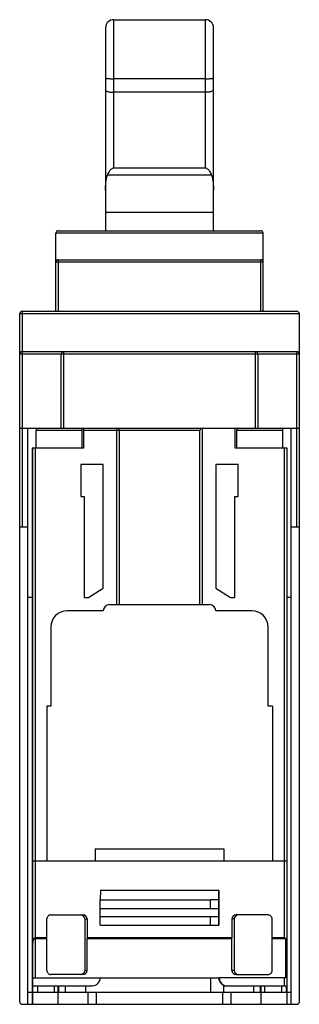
# Model space of a CAD drawing. Header units: millimetres. Extents: x 35 to 70, y 12 to 134.
import ezdxf

# ---------------------------------------------------------------- set-up
doc = ezdxf.new("R2010")
doc.units = ezdxf.units.MM
doc.header["$LTSCALE"] = 9.43099
doc.layers.get('0').update_dxf_attribs({"linetype": 'CONTINUOUS'})

msp = doc.modelspace()

# ---------------------------------------------------------------- linework, layer by layer
at = {"color": 7, "linetype": 'Continuous'}
for p, q in [((46.87, 133.79), (46.87, 115.39)), ((46.87, 133.79), (58.27, 133.79)), ((58.27, 115.39), (58.27, 133.79)), ((45.87, 132.79), (45.87, 107.6)), ((59.27, 107.6), (59.27, 132.79)), ((58.27, 126.46), (46.87, 126.47)), ((58.27, 124.78), (46.87, 124.78)), ((46.87, 115.39), (58.27, 115.39)), ((59.02, 114.48), (46.11, 114.48)), ((59.27, 109.87), (45.87, 109.87)), ((40.01, 107.6), (65.13, 107.6)), ((39.71, 97.6), (39.71, 107.3)), ((65.43, 107.3), (39.71, 107.3)), ((65.43, 97.6), (65.43, 107.3)), ((40.01, 104), (40.01, 97.6)), ((40.01, 104), (65.13, 104)), ((65.13, 97.6), (65.13, 104)), ((65.43, 103.7), (39.71, 103.7)), ((35.22, 11.9), (35.22, 97.3)), ((69.92, 97.3), (35.22, 97.3)), ((35.52, 97.6), (35.52, 70.8)), ((35.52, 97.6), (69.62, 97.6)), ((69.92, 11.9), (69.92, 97.3)), ((69.92, 92.3), (35.22, 92.3)), ((35.52, 92.6), (69.62, 92.6)), ((40.37, 83.1), (40.37, 92.3)), ((40.67, 92.6), (40.67, 83.1)), ((64.47, 83.1), (64.47, 92.6)), ((64.77, 92.3), (64.77, 83.1)), ((69.62, 70.8), (69.62, 92.6)), ((35.22, 83.1), (57.86, 83.1)), ((36.22, 11.6), (36.22, 83.1)), ((37.35, 83), (37.35, 83.1)), ((39.55, 83.1), (39.55, 83.08)), ((40.68, 83.08), (40.68, 83.1)), ((43.17, 80.6), (43.17, 83.1)), ((47.27, 61.2), (47.27, 83.1)), ((57.87, 83.1), (57.87, 61.2)), ((57.87, 83.1), (69.92, 83.1)), ((61.97, 80.6), (61.97, 83.1)), ((64.45, 83.1), (64.45, 83.08)), ((65.58, 83.08), (65.58, 83.1)), ((67.79, 83), (67.79, 83.1)), ((68.92, 11.6), (68.92, 83.1)), ((37.26, 80.6), (37.26, 82.8)), ((42.98, 82.8), (37.26, 82.8)), ((39.55, 83.08), (40.68, 83.08)), ((42.98, 80.6), (42.98, 82.8)), ((57.56, 82.8), (43.17, 82.8)), ((47.57, 82.8), (47.57, 61.2)), ((57.57, 61.2), (57.57, 82.8)), ((62.16, 80.6), (62.16, 82.8)), ((67.88, 82.8), (62.16, 82.8)), ((64.45, 83.08), (65.58, 83.08)), ((67.88, 80.6), (67.88, 82.8)), ((36.78, 80.6), (36.78, 62.1)), ((43.17, 80.6), (36.78, 80.6)), ((36.83, 19.33), (36.83, 80.6)), ((37.13, 80.6), (37.13, 29.4)), ((68.39, 80.6), (61.97, 80.6)), ((68.08, 19.84), (68.09, 80.6)), ((68.39, 11.6), (68.39, 80.6)), ((42.82, 78.6), (42.82, 74.6)), ((45.57, 78.6), (42.82, 78.6)), ((45.57, 63.23), (45.57, 78.6)), ((59.57, 78.6), (59.57, 63.23)), ((62.32, 78.6), (59.57, 78.6)), ((62.32, 74.6), (62.32, 78.6)), ((42.82, 74.6), (43.23, 74.6)), ((43.23, 74.6), (43.23, 62.1)), ((61.9, 74.6), (62.32, 74.6)), ((61.9, 62.1), (61.9, 74.6)), ((36.22, 70.8), (35.22, 70.8)), ((69.92, 70.8), (68.92, 70.8)), ((43.76, 62.1), (45.57, 63.23)), ((59.57, 63.23), (61.37, 62.1)), ((36.78, 62.1), (36.22, 62.1)), ((36.75, 62.1), (36.75, 11.6)), ((43.23, 62.1), (43.76, 62.1)), ((46.37, 61.2), (58.77, 61.2)), ((61.37, 62.1), (61.9, 62.1)), ((68.92, 62.1), (68.39, 62.1)), ((45.57, 60.43), (41.09, 60.43)), ((64.04, 60.43), (59.57, 60.43)), ((39.09, 58.43), (39.09, 48.6)), ((66.04, 48.6), (66.04, 58.43)), ((39.09, 48.6), (38.57, 48.6)), ((38.57, 48.6), (38.57, 29.4)), ((66.57, 48.6), (66.04, 48.6)), ((66.57, 48.6), (66.57, 29.4)), ((44.57, 30.9), (60.57, 30.9)), ((44.57, 30.9), (44.57, 29.4)), ((60.57, 30.9), (60.57, 29.4)), ((36.83, 29.4), (68.39, 29.4)), ((37.12, 29.4), (37.12, 19.84)), ((45.24, 25.76), (45.21, 24.55)), ((45.24, 25.76), (59.93, 25.76)), ((59.91, 24.56), (59.93, 25.76)), ((59.94, 25.76), (59.94, 21.4)), ((45.21, 24.55), (58.9, 24.55)), ((45.21, 21.4), (45.21, 24.55)), ((59.91, 24.56), (58.9, 24.55)), ((58.9, 23.5), (58.9, 24.55)), ((59.91, 21.4), (59.91, 24.56)), ((45.21, 23.5), (59.91, 23.5)), ((38.58, 19.84), (38.58, 22.2)), ((39.08, 22.69), (43.07, 22.69)), ((43.29, 22.19), (43.57, 22.19)), ((43.29, 22.19), (43.29, 15.8)), ((43.57, 22.19), (43.57, 19.84)), ((45.21, 22.5), (59.91, 22.5)), ((58.9, 21.4), (58.9, 22.5)), ((61.84, 22.19), (61.56, 22.19)), ((61.56, 22.19), (61.56, 19.84)), ((61.84, 22.19), (61.84, 15.8)), ((66.04, 22.69), (62.06, 22.69)), ((66.54, 19.84), (66.54, 22.2)), ((45.21, 21.4), (59.91, 21.4)), ((38.58, 19.84), (37.12, 19.84)), ((37.12, 19.75), (38.58, 19.75)), ((37.12, 19.75), (37.12, 14.9)), ((38.58, 19.75), (38.58, 19.84)), ((38.58, 15.8), (38.58, 19.75)), ((61.56, 19.84), (43.57, 19.84)), ((43.57, 19.84), (43.57, 19.75)), ((43.57, 19.75), (61.56, 19.75)), ((43.57, 15.8), (43.57, 19.75)), ((61.56, 19.75), (61.56, 19.84)), ((61.56, 15.8), (61.56, 19.75)), ((68.08, 19.84), (66.54, 19.84)), ((66.54, 19.84), (66.54, 19.75)), ((66.54, 19.75), (68.25, 19.75)), ((66.54, 15.8), (66.54, 19.75)), ((68.25, 14.9), (68.25, 19.75)), ((36.83, 19.33), (36.83, 19.25)), ((36.83, 13.1), (36.83, 19.25)), ((36.83, 14.9), (59.92, 14.9)), ((43.07, 15.3), (39.08, 15.3)), ((43.29, 15.8), (43.57, 15.8)), ((58.9, 14.9), (58.9, 13.1)), ((68.25, 14.9), (59.95, 14.9)), ((61.84, 15.8), (61.56, 15.8)), ((62.06, 15.3), (66.04, 15.3)), ((68.08, 13.9), (68.08, 14.9)), ((36.83, 13.9), (44.22, 13.9)), ((37.41, 13.9), (37.41, 13.1)), ((39.54, 13.1), (39.54, 13.9)), ((39.94, 13.9), (39.94, 11.6)), ((40.09, 13.1), (40.09, 13.9)), ((40.87, 13.9), (40.87, 13.1)), ((43.4, 13.9), (43.4, 13.1)), ((60.51, 13.9), (68.39, 13.9)), ((60.51, 13.9), (60.51, 13.1)), ((64.26, 13.1), (64.26, 13.9)), ((65.04, 13.9), (65.04, 13.1)), ((65.19, 11.6), (65.19, 13.9)), ((65.59, 13.9), (65.59, 13.1)), ((67.73, 13.1), (67.73, 13.9)), ((68.3, 13.9), (68.3, 13.1)), ((36.22, 13.1), (36.75, 13.1)), ((36.79, 13.1), (68.92, 13.1)), ((36.79, 13.1), (36.79, 11.6)), ((43.72, 11.6), (43.72, 13.1)), ((44.72, 13.1), (44.72, 11.6)), ((60.42, 11.6), (60.42, 13.1)), ((61.42, 13.1), (61.42, 11.6)), ((35.52, 11.6), (69.62, 11.6))]:
    msp.add_line(p, q, dxfattribs=at)
for centre, radius, start, end in [((46.87, 132.79), 1, 90, 180.0501), ((58.27, 132.79), 1, 359.9465, 90), ((40.01, 107.3), 0.3, 90, 180), ((65.13, 107.3), 0.3, 0, 90), ((40.01, 103.7), 0.3, 90, 180), ((65.13, 103.7), 0.3, 0, 90), ((35.52, 97.3), 0.3, 90, 180), ((69.62, 97.3), 0.3, 0, 90), ((35.52, 92.3), 0.3, 90, 180), ((40.67, 92.3), 0.3, 90, 180), ((64.47, 92.3), 0.3, 0, 90), ((69.62, 92.3), 0.3, 0, 90), ((37.56, 82.8), 0.3, 90, 180), ((42.68, 82.8), 0.3, 0, 90), ((47.27, 82.8), 0.3, 0, 90), ((57.87, 82.8), 0.3, 90, 180), ((62.46, 82.8), 0.3, 90, 180), ((67.58, 82.8), 0.3, 0, 90), ((46.37, 60.4), 0.8, 90, 177.6322), ((58.77, 60.4), 0.8, 2.3678, 90), ((41.09, 58.43), 2, 90, 180), ((64.04, 58.43), 2, 0, 90), ((42.79, 22.19), 0.5, 359.9944, 89.9868), ((43.07, 22.19), 0.5, 0.0138, 90.0058), ((62.06, 22.19), 0.5, 90.02, 180.0116), ((62.34, 22.19), 0.5, 90.0132, 180.0056), ((66.04, 22.19), 0.5, 0.0519, 90.0743), ((42.79, 15.8), 0.5, 270.0138, 0.0041), ((43.07, 15.8), 0.5, 269.9946, 359.9847), ((62.06, 15.8), 0.5, 179.99, 269.9794), ((62.34, 15.8), 0.5, 179.9959, 269.9862), ((66.04, 15.8), 0.5, 269.9254, 359.9494), ((35.52, 11.9), 0.3, 180, 270), ((69.62, 11.9), 0.3, 270, 360)]:
    msp.add_arc(centre, radius, start, end, dxfattribs=at)
for centre, major_axis, ratio, start_param, end_param in [((68.09, 19.32), (-0.008, 0.52), 0.577087, -0.594407, -0.008717), ((44.22, 14.9), (1, 0), 0.996449, -1.570796, 0), ((60.91, 14.9), (0, 1), 0.99613, 1.570796, 3.141593), ((60.95, 14.9), (0, 1), 0.995827, 1.570796, 2.728886)]:
    msp.add_ellipse(centre, major_axis=major_axis, ratio=ratio, start_param=start_param, end_param=end_param, dxfattribs=at)
for points, knots in [([(45.87, 126.55), (45.87, 126.55), (45.87, 126.54), (45.9, 126.53), (45.95, 126.51), (46.05, 126.5), (46.17, 126.49), (46.32, 126.48), (46.49, 126.47), (46.67, 126.46), (46.8, 126.46), (46.87, 126.46)], [0, 0, 0, 0, 0.009799, 0.026554, 0.085423, 0.178252, 0.301798, 0.451721, 0.622542, 0.808013, 1, 1, 1, 1]), ([(58.27, 126.46), (58.39, 126.46), (58.58, 126.46), (58.81, 126.47), (58.96, 126.49), (59.09, 126.5), (59.18, 126.51), (59.23, 126.53), (59.26, 126.54), (59.27, 126.55), (59.27, 126.55)], [0, 0, 0, 0, 0.377244, 0.547999, 0.697887, 0.821423, 0.914274, 0.973228, 0.990069, 1, 1, 1, 1]), ([(45.87, 125.06), (45.87, 125.05), (45.88, 125), (45.94, 124.95), (46.04, 124.9), (46.17, 124.86), (46.32, 124.82), (46.56, 124.79), (46.74, 124.78), (46.87, 124.78)], [0, 0, 0, 0, 0.050343, 0.11967, 0.217376, 0.343712, 0.494664, 0.661092, 1, 1, 1, 1]), ([(59.27, 125.06), (59.27, 125.02), (59.21, 124.96), (59.15, 124.93), (59.07, 124.89), (58.97, 124.86), (58.82, 124.82), (58.64, 124.8), (58.46, 124.78), (58.33, 124.78), (58.27, 124.78)], [0, 0, 0, 0, 0.122531, 0.167767, 0.219348, 0.340784, 0.484385, 0.645918, 0.820155, 1, 1, 1, 1]), ([(46.11, 114.48), (46.15, 114.57), (46.23, 114.75), (46.35, 114.97), (46.46, 115.13), (46.57, 115.25), (46.68, 115.34), (46.78, 115.38), (46.84, 115.39), (46.87, 115.39)], [0, 0, 0, 0, 0.233722, 0.475575, 0.600137, 0.727904, 0.860403, 0.929436, 1, 1, 1, 1]), ([(58.27, 115.39), (58.3, 115.39), (58.35, 115.38), (58.46, 115.34), (58.56, 115.25), (58.67, 115.13), (58.79, 114.97), (58.91, 114.75), (58.99, 114.57), (59.02, 114.48)], [0, 0, 0, 0, 0.070564, 0.139597, 0.272096, 0.399863, 0.524425, 0.766278, 1, 1, 1, 1]), ([(45.87, 112.59), (45.87, 112.91), (45.88, 113.4), (45.97, 114.04), (46.05, 114.34), (46.11, 114.48)], [0, 0, 0, 0, 0.511207, 0.757828, 1, 1, 1, 1]), ([(59.02, 114.48), (59.08, 114.34), (59.16, 114.04), (59.25, 113.4), (59.27, 112.91), (59.27, 112.59)], [0, 0, 0, 0, 0.242172, 0.488793, 1, 1, 1, 1]), ([(39.08, 22.69), (39.02, 22.69), (38.89, 22.67), (38.72, 22.56), (38.61, 22.39), (38.58, 22.26), (38.58, 22.2)], [0, 0, 0, 0, 0.249989, 0.500005, 0.74998, 1, 1, 1, 1]), ([(36.83, 19.33), (36.83, 19.38), (36.84, 19.48), (36.87, 19.61), (36.92, 19.7), (36.97, 19.77), (37.04, 19.82), (37.09, 19.84), (37.12, 19.84)], [0, 0, 0, 0, 0.240924, 0.483656, 0.607085, 0.733096, 0.863652, 1, 1, 1, 1]), ([(37.12, 19.75), (37.1, 19.75), (37.05, 19.74), (36.99, 19.7), (36.94, 19.64), (36.9, 19.58), (36.87, 19.52), (36.86, 19.46), (36.84, 19.39), (36.83, 19.35), (36.83, 19.33)], [0, 0, 0, 0, 0.136069, 0.267046, 0.393505, 0.517101, 0.639032, 0.759722, 0.880134, 1, 1, 1, 1]), ([(38.58, 15.8), (38.58, 15.74), (38.61, 15.61), (38.72, 15.44), (38.89, 15.33), (39.02, 15.3), (39.08, 15.3)], [0, 0, 0, 0, 0.250021, 0.500042, 0.750012, 1, 1, 1, 1])]:
    msp.add_open_spline(points, degree=3, knots=knots, dxfattribs=at)

doc.saveas('drawing.dxf')
